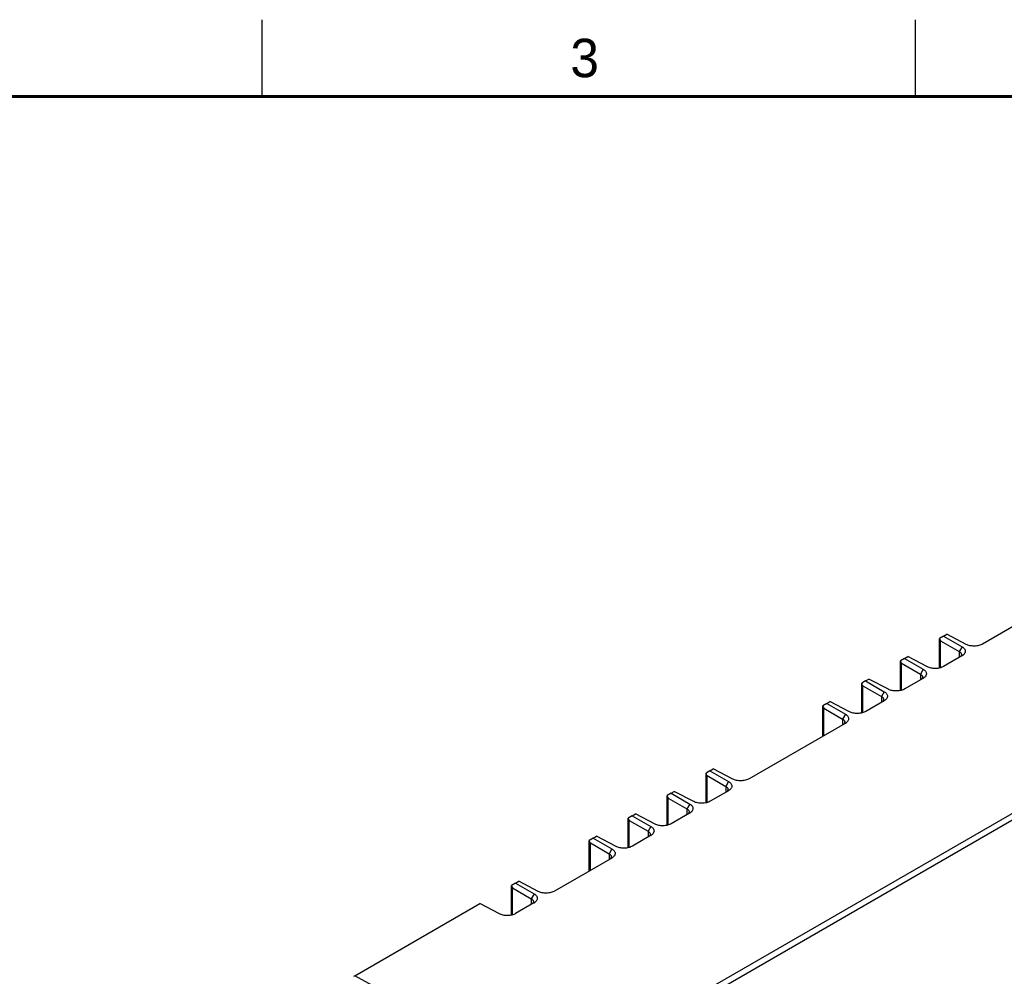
# Model space of a CAD drawing. Header units: inches. Extents: x 0 to 34, y 0 to 22.
# Tile 118 of 126: x 19.7 to 26.1, y 15.8 to 22. Entities that reach past the tile are written whole.
import ezdxf

# ---------------------------------------------------------------- set-up
doc = ezdxf.new("R2010")
doc.units = ezdxf.units.IN
doc.header["$LTSCALE"] = 1.87
doc.header["$MEASUREMENT"] = 0
doc.layers.get('0').update_dxf_attribs({"linetype": 'CONTINUOUS'})
doc.styles.add('TEXTSTYLE_2', font='txt')

msp = doc.modelspace()

# ---------------------------------------------------------------- linework, layer by layer
at = {"color": 2, "linetype": 'CONTINUOUS'}
for p, q in [((21.25, 22), (21.25, 21.5)), ((25.5, 22), (25.5, 21.5))]:
    msp.add_line(p, q, dxfattribs=at)
at = {"color": 7, "linetype": 'CONTINUOUS'}
for p, q in [((31.0296, 19.6623), (23.11, 15.0897)), ((23.1463, 15.0688), (31.0658, 19.6414)), ((26.3106, 18.1515), (25.9385, 17.9366)), ((25.6841, 17.9888), (25.7053, 18.0011)), ((25.8329, 17.9344), (25.7053, 18.0011)), ((25.6841, 17.9888), (25.6586, 17.9738)), ((25.6586, 17.973), (25.6586, 17.9738)), ((25.6586, 17.7807), (25.6586, 17.973)), ((25.6655, 17.7826), (25.6655, 17.9577)), ((25.6655, 17.9577), (25.7875, 17.8873)), ((25.6841, 17.9888), (25.8056, 17.9186)), ((25.8056, 17.9186), (25.7875, 17.8873)), ((25.7875, 17.8873), (25.7875, 17.8494)), ((25.4309, 17.8427), (25.4055, 17.8276)), ((25.4055, 17.8268), (25.4055, 17.8276)), ((25.4055, 17.6345), (25.4055, 17.8268)), ((25.4124, 17.6365), (25.4124, 17.8116)), ((25.4124, 17.8116), (25.5344, 17.7411)), ((25.4309, 17.8427), (25.4521, 17.8549)), ((25.4309, 17.8427), (25.5525, 17.7725)), ((25.5798, 17.7882), (25.4521, 17.8549)), ((25.8043, 17.8591), (25.6854, 17.7905)), ((25.8062, 17.8603), (25.8043, 17.8591)), ((25.5525, 17.7725), (25.5344, 17.7411)), ((25.1523, 17.4883), (25.1523, 17.6806)), ((25.1778, 17.6965), (25.1524, 17.6815)), ((25.1524, 17.6806), (25.1524, 17.6815)), ((25.1778, 17.6965), (25.199, 17.7088)), ((25.1778, 17.6965), (25.2993, 17.6263)), ((25.3266, 17.6421), (25.199, 17.7088)), ((25.5512, 17.713), (25.4323, 17.6443)), ((25.5344, 17.7411), (25.5344, 17.7033)), ((25.5531, 17.7141), (25.5512, 17.713)), ((25.1592, 17.4903), (25.1592, 17.6654)), ((25.1592, 17.6654), (25.2812, 17.595)), ((25.2993, 17.6263), (25.2812, 17.595)), ((24.9246, 17.5504), (24.9458, 17.5626)), ((25.0735, 17.4959), (24.9458, 17.5626)), ((25.298, 17.5668), (25.1791, 17.4981)), ((25.2812, 17.595), (25.2812, 17.5571)), ((25.2999, 17.5679), (25.298, 17.5668)), ((24.9246, 17.5504), (24.8992, 17.5353)), ((24.8992, 17.5345), (24.8992, 17.5353)), ((24.8992, 17.3365), (24.8992, 17.5345)), ((24.9061, 17.3405), (24.9061, 17.5192)), ((24.9061, 17.5192), (25.0281, 17.4488)), ((24.9246, 17.5504), (25.0462, 17.4802)), ((25.0462, 17.4802), (25.0281, 17.4488)), ((25.0281, 17.4488), (25.0281, 17.4109)), ((25.0449, 17.4206), (24.4197, 17.0597)), ((25.0468, 17.4218), (25.0449, 17.4206)), ((24.1652, 17.1119), (24.1398, 17.0968)), ((24.1652, 17.1119), (24.1864, 17.1241)), ((24.1652, 17.1119), (24.2868, 17.0417)), ((24.3141, 17.0574), (24.1864, 17.1241)), ((24.1398, 17.096), (24.1398, 17.0968)), ((24.1398, 16.9037), (24.1398, 17.096)), ((24.1467, 16.9057), (24.1467, 17.0807)), ((24.1467, 17.0807), (24.2686, 17.0103)), ((24.2868, 17.0417), (24.2686, 17.0103)), ((23.912, 16.9657), (23.9333, 16.978)), ((24.0609, 16.9113), (23.9333, 16.978)), ((24.2855, 16.9822), (24.1665, 16.9135)), ((24.2686, 17.0103), (24.2686, 16.9725)), ((24.2874, 16.9833), (24.2855, 16.9822)), ((23.912, 16.9657), (23.8866, 16.9507)), ((23.8866, 16.9498), (23.8866, 16.9507)), ((23.8866, 16.7575), (23.8866, 16.9498)), ((23.8935, 16.7595), (23.8935, 16.9346)), ((23.8935, 16.9346), (24.0155, 16.8641)), ((23.912, 16.9657), (24.0336, 16.8955)), ((24.0336, 16.8955), (24.0155, 16.8641)), ((24.0155, 16.8641), (24.0155, 16.8263)), ((23.6589, 16.8195), (23.6335, 16.8045)), ((23.6335, 16.8037), (23.6335, 16.8045)), ((23.6335, 16.6114), (23.6335, 16.8037)), ((23.6404, 16.6133), (23.6404, 16.7884)), ((23.6404, 16.7884), (23.7624, 16.718)), ((23.6589, 16.8195), (23.6801, 16.8318)), ((23.6589, 16.8195), (23.7805, 16.7493)), ((23.8078, 16.7651), (23.6801, 16.8318)), ((24.0323, 16.836), (23.9134, 16.7673)), ((24.0342, 16.8371), (24.0323, 16.836)), ((23.7805, 16.7493), (23.7624, 16.718)), ((23.4058, 16.6734), (23.3803, 16.6583)), ((23.3803, 16.6575), (23.3803, 16.6583)), ((23.3803, 16.4596), (23.3803, 16.6575)), ((23.4058, 16.6734), (23.427, 16.6856)), ((23.4058, 16.6734), (23.5273, 16.6032)), ((23.5546, 16.619), (23.427, 16.6856)), ((23.7792, 16.6898), (23.6602, 16.6212)), ((23.7624, 16.718), (23.7624, 16.6801)), ((23.7811, 16.691), (23.7792, 16.6898)), ((23.3872, 16.4635), (23.3872, 16.6423)), ((23.3872, 16.6423), (23.5092, 16.5718)), ((23.5273, 16.6032), (23.5092, 16.5718)), ((23.526, 16.5437), (23.154, 16.3288)), ((23.5092, 16.5718), (23.5092, 16.534)), ((23.5279, 16.5448), (23.526, 16.5437)), ((22.874, 16.1729), (22.874, 16.3652)), ((22.8995, 16.3811), (22.8741, 16.366)), ((22.8741, 16.3652), (22.8741, 16.366)), ((22.8809, 16.1749), (22.8809, 16.3499)), ((22.8809, 16.3499), (23.0029, 16.2795)), ((22.8995, 16.3811), (22.9207, 16.3933)), ((22.8995, 16.3811), (23.021, 16.3109)), ((23.0483, 16.3266), (22.9207, 16.3933)), ((23.021, 16.3109), (23.0029, 16.2795)), ((23.0029, 16.2795), (23.0029, 16.2416)), ((21.8558, 15.7784), (22.6675, 16.2471)), ((22.7952, 16.1805), (22.6675, 16.2471)), ((23.0197, 16.2514), (22.9008, 16.1827)), ((23.0216, 16.2525), (23.0197, 16.2514)), ((21.8487, 15.7743), (21.8558, 15.7784)), ((23.11, 15.0897), (21.8558, 15.7784))]:
    msp.add_line(p, q, dxfattribs=at)
at = {"color": 7, "linetype": 'CONTINUOUS', "const_width": 0.02}
msp.add_lwpolyline([(33.5, 21.5), (0.5, 21.5)], dxfattribs=at)
at = {"color": 7, "linetype": 'CONTINUOUS'}
for centre in [(25.7755, 17.9111), (25.5224, 17.7649), (25.2692, 17.6188), (25.0161, 17.4726), (24.2567, 17.0341), (24.0035, 16.888), (23.7504, 16.7418), (23.4972, 16.5956), (22.9909, 16.3033)]:
    msp.add_arc(centre, 0.0594, 301.16584, 302.90609, dxfattribs=at)
for centre in [(25.6836, 17.9881), (25.4305, 17.8419), (25.1773, 17.6958), (24.9242, 17.5496), (24.1648, 17.1111), (23.9116, 16.965), (23.6585, 16.8188), (23.4053, 16.6726), (22.899, 16.3803)]:
    msp.add_ellipse(centre, major_axis=(0.0183, 0.0303), ratio=0.562758, start_param=-3.891251, end_param=-3.130286, dxfattribs=at)
for points, knots in [([(25.9385, 17.9366), (25.935, 17.9345), (25.9272, 17.9308), (25.9144, 17.9269), (25.9004, 17.9242), (25.8858, 17.9231), (25.8711, 17.9237), (25.8571, 17.9257), (25.8443, 17.9292), (25.8365, 17.9325), (25.8329, 17.9344)], [0, 0, 0, 0, 0.112356, 0.235978, 0.367264, 0.502243, 0.636973, 0.767486, 0.889734, 1, 1, 1, 1]), ([(25.7875, 17.8873), (25.7896, 17.8861), (25.7933, 17.8836), (25.7978, 17.879), (25.8006, 17.8739), (25.8013, 17.8702), (25.8013, 17.8684)], [0, 0, 0, 0, 0.291505, 0.549962, 0.782174, 1, 1, 1, 1]), ([(25.8056, 17.9186), (25.8087, 17.9169), (25.8142, 17.9132), (25.8208, 17.9063), (25.8252, 17.8986), (25.8267, 17.8917), (25.8264, 17.8864), (25.8252, 17.8809), (25.8219, 17.8743), (25.8158, 17.8671), (25.8107, 17.8631), (25.8078, 17.8612)], [0, 0, 0, 0, 0.143782, 0.273835, 0.39225, 0.503182, 0.558147, 0.614029, 0.731358, 0.859542, 1, 1, 1, 1]), ([(25.8013, 17.8684), (25.8013, 17.8665), (25.8005, 17.8625), (25.7985, 17.859), (25.7972, 17.8573)], [0, 0, 0, 0, 0.477641, 1, 1, 1, 1]), ([(25.5525, 17.7725), (25.5555, 17.7708), (25.5611, 17.767), (25.5677, 17.7601), (25.572, 17.7525), (25.5735, 17.7456), (25.5732, 17.7402), (25.572, 17.7348), (25.5688, 17.7281), (25.5627, 17.7209), (25.5575, 17.7169), (25.5547, 17.7151)], [0, 0, 0, 0, 0.143782, 0.273835, 0.39225, 0.503182, 0.558147, 0.614029, 0.731358, 0.859542, 1, 1, 1, 1]), ([(25.6854, 17.7905), (25.6819, 17.7884), (25.6741, 17.7847), (25.6612, 17.7807), (25.6472, 17.7781), (25.6326, 17.777), (25.618, 17.7775), (25.604, 17.7796), (25.5912, 17.783), (25.5833, 17.7863), (25.5798, 17.7882)], [0, 0, 0, 0, 0.112356, 0.235978, 0.367264, 0.502243, 0.636973, 0.767486, 0.889734, 1, 1, 1, 1]), ([(25.5344, 17.7411), (25.5364, 17.7399), (25.5402, 17.7374), (25.5447, 17.7328), (25.5475, 17.7277), (25.5482, 17.724), (25.5482, 17.7222)], [0, 0, 0, 0, 0.291505, 0.549962, 0.782174, 1, 1, 1, 1]), ([(25.5482, 17.7222), (25.5482, 17.7203), (25.5474, 17.7163), (25.5453, 17.7128), (25.5441, 17.7112)], [0, 0, 0, 0, 0.477641, 1, 1, 1, 1]), ([(25.2993, 17.6263), (25.3024, 17.6246), (25.3079, 17.6209), (25.3145, 17.614), (25.3189, 17.6063), (25.3204, 17.5994), (25.3201, 17.594), (25.3189, 17.5886), (25.3156, 17.582), (25.3095, 17.5748), (25.3044, 17.5707), (25.3015, 17.5689)], [0, 0, 0, 0, 0.143782, 0.273835, 0.39225, 0.503182, 0.558147, 0.614029, 0.731358, 0.859542, 1, 1, 1, 1]), ([(25.4323, 17.6443), (25.4287, 17.6422), (25.4209, 17.6385), (25.4081, 17.6345), (25.3941, 17.6319), (25.3795, 17.6308), (25.3649, 17.6314), (25.3508, 17.6334), (25.338, 17.6369), (25.3302, 17.6402), (25.3266, 17.6421)], [0, 0, 0, 0, 0.112356, 0.235978, 0.367264, 0.502243, 0.636973, 0.767486, 0.889734, 1, 1, 1, 1]), ([(25.2812, 17.595), (25.2833, 17.5938), (25.287, 17.5912), (25.2915, 17.5867), (25.2944, 17.5815), (25.295, 17.5779), (25.295, 17.5761)], [0, 0, 0, 0, 0.291505, 0.549962, 0.782174, 1, 1, 1, 1]), ([(25.295, 17.5761), (25.295, 17.5742), (25.2942, 17.5702), (25.2922, 17.5667), (25.2909, 17.565)], [0, 0, 0, 0, 0.477641, 1, 1, 1, 1]), ([(25.1791, 17.4981), (25.1756, 17.496), (25.1678, 17.4924), (25.1549, 17.4884), (25.1409, 17.4858), (25.1263, 17.4846), (25.1117, 17.4852), (25.0977, 17.4873), (25.0849, 17.4907), (25.077, 17.494), (25.0735, 17.4959)], [0, 0, 0, 0, 0.112356, 0.235978, 0.367264, 0.502243, 0.636973, 0.767486, 0.889734, 1, 1, 1, 1]), ([(25.0281, 17.4488), (25.0301, 17.4476), (25.0339, 17.4451), (25.0384, 17.4405), (25.0412, 17.4354), (25.0419, 17.4317), (25.0419, 17.4299)], [0, 0, 0, 0, 0.291505, 0.549962, 0.782174, 1, 1, 1, 1]), ([(25.0419, 17.4299), (25.0419, 17.428), (25.0411, 17.424), (25.0391, 17.4205), (25.0378, 17.4188)], [0, 0, 0, 0, 0.477641, 1, 1, 1, 1]), ([(25.0462, 17.4802), (25.0492, 17.4785), (25.0548, 17.4747), (25.0614, 17.4678), (25.0657, 17.4601), (25.0672, 17.4533), (25.0669, 17.4479), (25.0657, 17.4424), (25.0625, 17.4358), (25.0564, 17.4286), (25.0512, 17.4246), (25.0484, 17.4227)], [0, 0, 0, 0, 0.143782, 0.273835, 0.39225, 0.503182, 0.558147, 0.614029, 0.731358, 0.859542, 1, 1, 1, 1]), ([(24.2868, 17.0417), (24.2898, 17.04), (24.2953, 17.0362), (24.302, 17.0293), (24.3063, 17.0216), (24.3078, 17.0148), (24.3075, 17.0094), (24.3063, 17.004), (24.3031, 16.9973), (24.297, 16.9901), (24.2918, 16.9861), (24.2889, 16.9842)], [0, 0, 0, 0, 0.143782, 0.273835, 0.39225, 0.503182, 0.558147, 0.614029, 0.731358, 0.859542, 1, 1, 1, 1]), ([(24.4197, 17.0597), (24.4162, 17.0576), (24.4083, 17.0539), (24.3955, 17.0499), (24.3815, 17.0473), (24.3669, 17.0462), (24.3523, 17.0467), (24.3383, 17.0488), (24.3255, 17.0522), (24.3176, 17.0555), (24.3141, 17.0574)], [0, 0, 0, 0, 0.112356, 0.235978, 0.367264, 0.502243, 0.636973, 0.767486, 0.889734, 1, 1, 1, 1]), ([(24.2686, 17.0103), (24.2707, 17.0091), (24.2744, 17.0066), (24.279, 17.002), (24.2818, 16.9969), (24.2824, 16.9932), (24.2824, 16.9914)], [0, 0, 0, 0, 0.291505, 0.549962, 0.782174, 1, 1, 1, 1]), ([(24.2824, 16.9914), (24.2824, 16.9895), (24.2817, 16.9855), (24.2796, 16.982), (24.2784, 16.9803)], [0, 0, 0, 0, 0.477641, 1, 1, 1, 1]), ([(24.1665, 16.9135), (24.163, 16.9114), (24.1552, 16.9077), (24.1424, 16.9037), (24.1284, 16.9011), (24.1138, 16.9), (24.0991, 16.9005), (24.0851, 16.9026), (24.0723, 16.906), (24.0645, 16.9094), (24.0609, 16.9113)], [0, 0, 0, 0, 0.112356, 0.235978, 0.367264, 0.502243, 0.636973, 0.767486, 0.889734, 1, 1, 1, 1]), ([(24.0155, 16.8641), (24.0176, 16.8629), (24.0213, 16.8604), (24.0258, 16.8559), (24.0286, 16.8507), (24.0293, 16.847), (24.0293, 16.8453)], [0, 0, 0, 0, 0.291505, 0.549962, 0.782174, 1, 1, 1, 1]), ([(24.0336, 16.8955), (24.0367, 16.8938), (24.0422, 16.8901), (24.0488, 16.8831), (24.0532, 16.8755), (24.0546, 16.8686), (24.0544, 16.8632), (24.0532, 16.8578), (24.0499, 16.8511), (24.0438, 16.844), (24.0386, 16.8399), (24.0358, 16.8381)], [0, 0, 0, 0, 0.143782, 0.273835, 0.39225, 0.503182, 0.558147, 0.614029, 0.731358, 0.859542, 1, 1, 1, 1]), ([(24.0293, 16.8453), (24.0293, 16.8434), (24.0285, 16.8393), (24.0265, 16.8358), (24.0252, 16.8342)], [0, 0, 0, 0, 0.477641, 1, 1, 1, 1]), ([(23.7805, 16.7493), (23.7835, 16.7477), (23.789, 16.7439), (23.7957, 16.737), (23.8, 16.7293), (23.8015, 16.7224), (23.8012, 16.7171), (23.8, 16.7116), (23.7968, 16.705), (23.7907, 16.6978), (23.7855, 16.6938), (23.7826, 16.6919)], [0, 0, 0, 0, 0.143782, 0.273835, 0.39225, 0.503182, 0.558147, 0.614029, 0.731358, 0.859542, 1, 1, 1, 1]), ([(23.9134, 16.7673), (23.9099, 16.7652), (23.902, 16.7615), (23.8892, 16.7576), (23.8752, 16.7549), (23.8606, 16.7538), (23.846, 16.7544), (23.832, 16.7564), (23.8192, 16.7599), (23.8113, 16.7632), (23.8078, 16.7651)], [0, 0, 0, 0, 0.112356, 0.235978, 0.367264, 0.502243, 0.636973, 0.767486, 0.889734, 1, 1, 1, 1]), ([(23.7624, 16.718), (23.7644, 16.7168), (23.7681, 16.7143), (23.7727, 16.7097), (23.7755, 16.7046), (23.7762, 16.7009), (23.7762, 16.6991)], [0, 0, 0, 0, 0.291505, 0.549962, 0.782174, 1, 1, 1, 1]), ([(23.7762, 16.6991), (23.7762, 16.6972), (23.7754, 16.6932), (23.7733, 16.6897), (23.7721, 16.688)], [0, 0, 0, 0, 0.477641, 1, 1, 1, 1]), ([(23.5273, 16.6032), (23.5304, 16.6015), (23.5359, 16.5977), (23.5425, 16.5908), (23.5469, 16.5832), (23.5484, 16.5763), (23.5481, 16.5709), (23.5469, 16.5655), (23.5436, 16.5588), (23.5375, 16.5516), (23.5324, 16.5476), (23.5295, 16.5458)], [0, 0, 0, 0, 0.143782, 0.273835, 0.39225, 0.503182, 0.558147, 0.614029, 0.731358, 0.859542, 1, 1, 1, 1]), ([(23.6602, 16.6212), (23.6567, 16.6191), (23.6489, 16.6154), (23.6361, 16.6114), (23.6221, 16.6088), (23.6075, 16.6077), (23.5928, 16.6082), (23.5788, 16.6103), (23.566, 16.6137), (23.5582, 16.617), (23.5546, 16.619)], [0, 0, 0, 0, 0.112356, 0.235978, 0.367264, 0.502243, 0.636973, 0.767486, 0.889734, 1, 1, 1, 1]), ([(23.5092, 16.5718), (23.5113, 16.5706), (23.515, 16.5681), (23.5195, 16.5635), (23.5223, 16.5584), (23.523, 16.5547), (23.523, 16.5529)], [0, 0, 0, 0, 0.291505, 0.549962, 0.782174, 1, 1, 1, 1]), ([(23.523, 16.5529), (23.523, 16.551), (23.5222, 16.547), (23.5202, 16.5435), (23.5189, 16.5419)], [0, 0, 0, 0, 0.477641, 1, 1, 1, 1]), ([(23.0029, 16.2795), (23.005, 16.2783), (23.0087, 16.2758), (23.0132, 16.2712), (23.0161, 16.2661), (23.0167, 16.2624), (23.0167, 16.2606)], [0, 0, 0, 0, 0.291505, 0.549962, 0.782174, 1, 1, 1, 1]), ([(23.021, 16.3109), (23.0241, 16.3092), (23.0296, 16.3054), (23.0362, 16.2985), (23.0406, 16.2908), (23.0421, 16.284), (23.0418, 16.2786), (23.0406, 16.2732), (23.0373, 16.2665), (23.0312, 16.2593), (23.0261, 16.2553), (23.0232, 16.2534)], [0, 0, 0, 0, 0.143782, 0.273835, 0.39225, 0.503182, 0.558147, 0.614029, 0.731358, 0.859542, 1, 1, 1, 1]), ([(23.154, 16.3288), (23.1504, 16.3267), (23.1426, 16.3231), (23.1298, 16.3191), (23.1158, 16.3165), (23.1012, 16.3153), (23.0866, 16.3159), (23.0725, 16.318), (23.0597, 16.3214), (23.0519, 16.3247), (23.0483, 16.3266)], [0, 0, 0, 0, 0.112356, 0.235978, 0.367264, 0.502243, 0.636973, 0.767486, 0.889734, 1, 1, 1, 1]), ([(23.0167, 16.2606), (23.0167, 16.2587), (23.0159, 16.2547), (23.0139, 16.2512), (23.0126, 16.2495)], [0, 0, 0, 0, 0.477641, 1, 1, 1, 1]), ([(22.9008, 16.1827), (22.8973, 16.1806), (22.8895, 16.1769), (22.8766, 16.1729), (22.8626, 16.1703), (22.848, 16.1692), (22.8334, 16.1697), (22.8194, 16.1718), (22.8066, 16.1752), (22.7987, 16.1785), (22.7952, 16.1805)], [0, 0, 0, 0, 0.112356, 0.235978, 0.367264, 0.502243, 0.636973, 0.767486, 0.889734, 1, 1, 1, 1])]:
    msp.add_open_spline(points, degree=3, knots=knots, dxfattribs=at)

# ---------------------------------------------------------------- texts
at = {"color": 2, "linetype": 'CONTINUOUS', "insert": (23.257, 21.8759), "char_height": 0.25, "width": 0.25, "attachment_point": 1, "line_spacing_factor": 0.9, "style": 'TEXTSTYLE_2'}
msp.add_mtext('3', dxfattribs=at)

doc.saveas('drawing.dxf')
